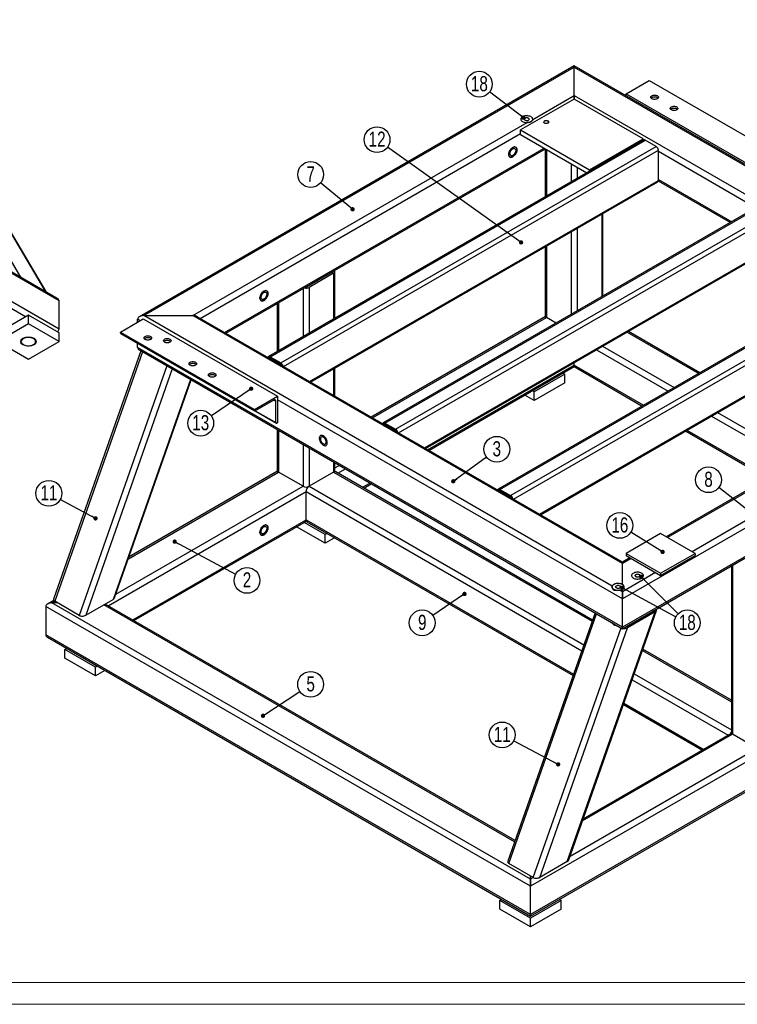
# Model space of a CAD drawing. Header units: millimetres. Extents: x 0 to 841, y 0 to 594.
# Tile 7 of 10: x 453 to 618, y 0 to 227. Entities that reach past the tile are written whole.
import ezdxf

# ---------------------------------------------------------------- set-up
doc = ezdxf.new("R2010")
doc.units = ezdxf.units.MM
doc.layers.add('NOTES', color=6, linetype='Continuous')
doc.layers.add('TRAIT-FINS', color=9, linetype='Continuous')
doc.layers.add('TRAIT-FORT', color=4, linetype='Continuous', lineweight=25)
doc.styles.add('SLDTEXTSTYLE0', font='TXT', dxfattribs={"width": 0.75})
doc.dimstyles.new('SLDDIMSTYLE7', dxfattribs={"dimtxt": 0.18, "dimasz": 1, "dimexe": 0, "dimexo": 0.0625, "dimgap": 0, "dimtad": 0, "dimtih": 1, "dimtoh": 1, "dimdec": 0, "dimrnd": 1e-09, "dimzin": 0, "dimdsep": 46, "dimtxsty": 'Standard', "dimblk1": 'DOT', "dimblk2": 'DOT', "dimsah": 1, "dimcen": 0.09, "dimadec": 0, "dimazin": 0, "dimtfac": 1, "dimtdec": 0, "dimtofl": 0, "dimtmove": 0, "dimatfit": 3, "dimldrblk": 'DOT', "dimfxl": 1, "dimfrac": 2, "dimtolj": 1, "dimtzin": 0, "dimarcsym": 0})

# ---------------------------------------------------------------- blocks, each defined once
blk = doc.blocks.new('SW_NOTE_4')
at = {"layer": 'NOTES', "color": 0}
blk.add_circle((2.63, -1.41), 2.98, dxfattribs=at)
at = {"layer": 'NOTES', "color": 0, "insert": (2.63, 0.46), "char_height": 3.5, "attachment_point": 2, "style": 'SLDTEXTSTYLE0'}
blk.add_mtext('2', dxfattribs=at)
blk = doc.blocks.new('_Dot')
at = {"color": 0, "linetype": 'ByBlock', "lineweight": -2}
blk.add_line((-0.5, 0), (-1, 0), dxfattribs=at)
at = {"color": 0, "linetype": 'ByBlock', "const_width": 0.5}
blk.add_lwpolyline([(-0.25, 0, 1), (0.25, 0, 1)], format="xyb", close=True, dxfattribs=at)
blk = doc.blocks.new('SW_NOTE_5')
at = {"layer": 'NOTES', "color": 0}
blk.add_circle((2.48, 1.64), 2.98, dxfattribs=at)
at = {"layer": 'NOTES', "color": 0, "insert": (2.49, 3.51), "char_height": 3.5, "attachment_point": 2, "style": 'SLDTEXTSTYLE0'}
blk.add_mtext('5', dxfattribs=at)
blk = doc.blocks.new('SW_NOTE_6')
at = {"layer": 'NOTES', "color": 0}
blk.add_circle((-2.46, -1.68), 2.98, dxfattribs=at)
at = {"layer": 'NOTES', "color": 0, "insert": (-2.45, 0.18), "char_height": 3.5, "attachment_point": 2, "style": 'SLDTEXTSTYLE0'}
blk.add_mtext('9', dxfattribs=at)
blk = doc.blocks.new('SW_NOTE_8')
at = {"layer": 'NOTES', "color": 0}
blk.add_circle((-2.29, 1.9), 2.98, dxfattribs=at)
at = {"layer": 'NOTES', "color": 0, "insert": (-2.29, 3.76), "char_height": 3.5, "attachment_point": 2, "style": 'SLDTEXTSTYLE0'}
blk.add_mtext('7', dxfattribs=at)
blk = doc.blocks.new('SW_NOTE_9')
at = {"layer": 'NOTES', "color": 0}
blk.add_circle((-2.36, 1.82), 2.98, dxfattribs=at)
at = {"layer": 'NOTES', "color": 0, "insert": (-2.35, 3.68), "char_height": 3.5, "attachment_point": 2, "style": 'SLDTEXTSTYLE0'}
blk.add_mtext('8', dxfattribs=at)
blk = doc.blocks.new('SW_NOTE_11')
at = {"layer": 'NOTES', "color": 0}
blk.add_circle((2.4, 1.77), 2.98, dxfattribs=at)
at = {"layer": 'NOTES', "color": 0, "insert": (2.4, 3.63), "char_height": 3.5, "attachment_point": 2, "style": 'SLDTEXTSTYLE0'}
blk.add_mtext('3', dxfattribs=at)
blk = doc.blocks.new('SW_NOTE_13')
at = {"layer": 'NOTES', "color": 0}
blk.add_circle((-2.62, 1.41), 2.98, dxfattribs=at)
at = {"layer": 'NOTES', "color": 0, "insert": (-2.61, 3.27), "char_height": 3.5, "attachment_point": 2, "style": 'SLDTEXTSTYLE0'}
blk.add_mtext('11', dxfattribs=at)
blk = doc.blocks.new('SW_NOTE_14')
at = {"layer": 'NOTES', "color": 0}
blk.add_circle((-2.64, 1.39), 2.98, dxfattribs=at)
at = {"layer": 'NOTES', "color": 0, "insert": (-2.63, 3.25), "char_height": 3.5, "attachment_point": 2, "style": 'SLDTEXTSTYLE0'}
blk.add_mtext('11', dxfattribs=at)
blk = doc.blocks.new('SW_NOTE_15')
at = {"layer": 'NOTES', "color": 0}
blk.add_circle((-2.42, 1.73), 2.98, dxfattribs=at)
at = {"layer": 'NOTES', "color": 0, "insert": (-2.41, 3.59), "char_height": 3.5, "attachment_point": 2, "style": 'SLDTEXTSTYLE0'}
blk.add_mtext('12', dxfattribs=at)
blk = doc.blocks.new('SW_NOTE_17')
at = {"layer": 'NOTES', "color": 0}
blk.add_circle((-2.46, -1.68), 2.98, dxfattribs=at)
at = {"layer": 'NOTES', "color": 0, "insert": (-2.45, 0.18), "char_height": 3.5, "attachment_point": 2, "style": 'SLDTEXTSTYLE0'}
blk.add_mtext('13', dxfattribs=at)
blk = doc.blocks.new('SW_NOTE_18')
at = {"layer": 'NOTES', "color": 0}
blk.add_circle((-2.53, 1.57), 2.98, dxfattribs=at)
at = {"layer": 'NOTES', "color": 0, "insert": (-2.52, 3.43), "char_height": 3.5, "attachment_point": 2, "style": 'SLDTEXTSTYLE0'}
blk.add_mtext('16', dxfattribs=at)
blk = doc.blocks.new('SW_NOTE_20')
at = {"layer": 'NOTES', "color": 0}
blk.add_circle((-2.37, 1.81), 2.98, dxfattribs=at)
at = {"layer": 'NOTES', "color": 0, "insert": (-2.36, 3.67), "char_height": 3.5, "attachment_point": 2, "style": 'SLDTEXTSTYLE0'}
blk.add_mtext('18', dxfattribs=at)
blk = doc.blocks.new('SW_NOTE_21')
at = {"layer": 'NOTES', "color": 0}
blk.add_circle((2.11, -2.11), 2.98, dxfattribs=at)
at = {"layer": 'NOTES', "color": 0, "insert": (2.11, -0.25), "char_height": 3.5, "attachment_point": 2, "style": 'SLDTEXTSTYLE0'}
blk.add_mtext('18', dxfattribs=at)

msp = doc.modelspace()

# ---------------------------------------------------------------- linework, layer by layer
at = {"lineweight": 18}
for p, q in [((836, 5), (5, 5)), ((841, 0), (0, 0))]:
    msp.add_line(p, q, dxfattribs=at)
at = {"layer": 'TRAIT-FINS', "lineweight": 18, "flags": 128}
for points in [[(569.352732, 204.097353), (569.217249, 204.214407), (569.169674, 204.352481), (569.217249, 204.490555), (569.352732, 204.607608), (569.555497, 204.685821), (569.794674, 204.713286), (570.033851, 204.685821), (570.236616, 204.607608), (570.372099, 204.490555), (570.419674, 204.352481), (570.372099, 204.214407), (570.236616, 204.097353), (570.033851, 204.019141), (569.794674, 203.991676), (569.555497, 204.019141), (569.352732, 204.097353)], [(573.84286, 203.449329), (573.707377, 203.566383), (573.659802, 203.704457), (573.707377, 203.842531), (573.84286, 203.959584), (574.045625, 204.037797), (574.284802, 204.065262), (574.523979, 204.037797), (574.726744, 203.959584), (574.862227, 203.842531), (574.909802, 203.704457), (574.862227, 203.566383), (574.726744, 203.449329), (574.523979, 203.371117), (574.284802, 203.343652), (574.045625, 203.371117), (573.84286, 203.449329)], [(453.455109, 152.233825), (453.04866, 152.584986), (452.905934, 152.999208), (453.04866, 153.41343), (453.455109, 153.764591), (454.063403, 153.999228), (454.780934, 154.081622), (455.498465, 153.999228), (456.106759, 153.764591), (456.513208, 153.41343), (456.655934, 152.999208), (456.513208, 152.584986), (456.106759, 152.233825), (455.498465, 151.999187), (454.780934, 151.916793), (454.063403, 151.999187), (453.455109, 152.233825)], [(594.927792, 98.712168), (594.792309, 98.829222), (594.744734, 98.967296), (594.792309, 99.10537), (594.927792, 99.222423), (595.130557, 99.300636), (595.369734, 99.3281), (595.608911, 99.300636), (595.811676, 99.222423), (595.947159, 99.10537), (595.994734, 98.967296), (595.947159, 98.829222), (595.811676, 98.712168), (595.608911, 98.633955), (595.369734, 98.606491), (595.130557, 98.633955), (594.927792, 98.712168)], [(590.437664, 96.120072), (590.302181, 96.237126), (590.254606, 96.3752), (590.302181, 96.513274), (590.437664, 96.630327), (590.640429, 96.70854), (590.879606, 96.736005), (591.118783, 96.70854), (591.321547, 96.630327), (591.45703, 96.513274), (591.504606, 96.3752), (591.45703, 96.237126), (591.321547, 96.120072), (591.118783, 96.04186), (590.879606, 96.014395), (590.640429, 96.04186), (590.437664, 96.120072)]]:
    msp.add_lwpolyline(points, dxfattribs=at)
at = {"layer": 'TRAIT-FORT', "lineweight": 25}
for p, q in [((461.437707, 162.966856), (349.952354, 227.32598)), ((461.852002, 162.389427), (349.952354, 226.987719)), ((461.852002, 155.857101), (349.952354, 220.455393)), ((580.726562, 216.690798), (480.378141, 158.760888)), ((481.37806, 159), (580.726562, 216.35267)), ((692.211916, 152.331674), (580.726562, 216.690798)), ((580.726562, 216.35267), (580.726562, 216.690798)), ((580.726562, 216.690798), (580.726562, 216.35267)), ((580.726562, 209.821405), (580.726562, 216.35267)), ((580.726562, 216.35267), (691.211997, 152.570786)), ((454.073827, 158.714396), (361.442839, 212.189128)), ((592.747378, 210.229609), (598.050679, 213.291139)), ((598.050679, 213.291139), (683.787376, 163.796398)), ((571.166975, 204.302773), (580.726562, 209.821405)), ((580.726562, 209.821405), (679.898288, 152.570786)), ((580.726562, 209.004997), (580.726562, 209.821405)), ((580.726562, 209.821405), (580.726562, 209.004997)), ((592.747378, 209.751329), (592.747378, 210.229609)), ((592.747378, 210.229609), (691.742327, 153.081041)), ((580.726562, 209.004997), (568.352194, 201.861426)), ((596.636465, 199.820406), (580.726562, 209.004997)), ((492.691768, 159), (569.88078, 203.560268)), ((453.128345, 167.763748), (433.85665, 200.322689)), ((494.398956, 158.35259), (568.352194, 201.044885)), ((568.352194, 200.84075), (568.352194, 201.861426)), ((568.352194, 201.861426), (584.262096, 192.676835)), ((568.352194, 200.84075), (583.688755, 191.987142)), ((596.791826, 199.551384), (510.171245, 149.546387)), ((510.546214, 149.509256), (597.166795, 199.514253)), ((513.021088, 148.080541), (599.641669, 198.085538)), ((584.262096, 192.676835), (596.636465, 199.820406)), ((596.636465, 199.461696), (596.636465, 199.820406)), ((599.641669, 198.085538), (597.166795, 199.514253)), ((458.785199, 164.498116), (439.513504, 197.057057)), ((458.933014, 164.412784), (439.730304, 196.855177)), ((500.05673, 155.086426), (573.833162, 197.676654)), ((500.349704, 154.917296), (574.126137, 197.507524)), ((513.667587, 147.229046), (600.171999, 197.16698)), ((574.069708, 197.474948), (574.069708, 186.434184)), ((574.362601, 197.371015), (574.362601, 186.603268)), ((600.171999, 190.226383), (600.171999, 197.16698)), ((600.171999, 196.962844), (622.756433, 183.925128)), ((580.019456, 194.105383), (580.019456, 189.8689)), ((581.433669, 193.288975), (581.433669, 190.685309)), ((584.262096, 192.318125), (584.262096, 192.676835)), ((519.678972, 143.758747), (600.171999, 190.226383)), ((519.898703, 143.631899), (600.016638, 189.882999)), ((600.159123, 190.09969), (616.805685, 180.489834)), ((600.171999, 190.430518), (617.098659, 180.658965)), ((623.30833, 184.243731), (536.687749, 134.238735)), ((537.062719, 134.201604), (623.683299, 184.2066)), ((539.537592, 132.772889), (626.158173, 182.777886)), ((587.090523, 182.420912), (587.090523, 163.335637)), ((587.383417, 163.504721), (587.383417, 182.589996)), ((540.184092, 131.921394), (626.688503, 181.859328)), ((580.019456, 178.338871), (580.019456, 159.253596)), ((581.433669, 179.155279), (581.433669, 160.070004)), ((574.362601, 175.073239), (574.362601, 158.583005)), ((546.195476, 128.451095), (626.688503, 174.918731)), ((546.415207, 128.324247), (626.533143, 174.575347)), ((574.069708, 174.904155), (574.069708, 158.991209)), ((524.865127, 168.999672), (519.208272, 165.73404)), ((525.21868, 168.79557), (519.561826, 165.529938)), ((524.865127, 169.069748), (524.865127, 168.999672)), ((525.21868, 168.79557), (525.21868, 158.233086)), ((525.511573, 158.40217), (525.511573, 169.203774)), ((649.824834, 168.936079), (563.204253, 118.931083)), ((563.579223, 118.893951), (650.199804, 168.898948)), ((566.054097, 117.465237), (652.674677, 167.470234)), ((566.700596, 116.613742), (653.205008, 166.551675)), ((518.147612, 165.191809), (518.147612, 154.151046)), ((519.208272, 165.804115), (519.208272, 165.73404)), ((519.561826, 165.529938), (519.561826, 154.967454)), ((461.852002, 155.857101), (461.852002, 162.389427)), ((512.197865, 161.757093), (512.197865, 150.71633)), ((512.490758, 161.926177), (512.490758, 150.885413)), ((572.71198, 113.143443), (653.205008, 159.611079)), ((572.931711, 113.016595), (653.049647, 159.267695)), ((454.780934, 159.122601), (447.709866, 155.04056)), ((454.780934, 157.081248), (447.709866, 152.999208)), ((454.780934, 157.081248), (454.780934, 159.122601)), ((461.852002, 155.04056), (454.780934, 159.122601)), ((461.852002, 152.999208), (454.780934, 157.081248)), ((475.98637, 155.173087), (481.289671, 158.234617)), ((479.963846, 157.469235), (479.963846, 158.183459)), ((480.58245, 157.826347), (479.963846, 158.183459)), ((481.289671, 158.234617), (512.225593, 140.37569)), ((589.541743, 96.558435), (481.37806, 159)), ((481.37806, 159), (492.691768, 159)), ((591.863494, 101.749381), (492.691768, 159)), ((591.863494, 102.08751), (493.691687, 158.760888)), ((574.133239, 158.788725), (533.888353, 135.555846)), ((534.181212, 135.386782), (574.362601, 158.583005)), ((576.610216, 157.285484), (574.362601, 158.583005)), ((461.852002, 152.999208), (461.852002, 155.04056)), ((475.98637, 155.019986), (475.98637, 155.173087)), ((475.98637, 155.173087), (506.922292, 137.314159)), ((475.98637, 155.019986), (506.922292, 137.161058)), ((476.051104, 154.876909), (506.987026, 137.017982)), ((592.960557, 155.194306), (609.490681, 145.651669)), ((609.783541, 145.820733), (593.253417, 155.36337)), ((447.709866, 152.999208), (454.780934, 148.917167)), ((454.780934, 148.917167), (461.852002, 152.999208)), ((479.963846, 151.651133), (479.963846, 152.618131)), ((678.89837, 152.331674), (602.000532, 107.939497)), ((679.898288, 152.570786), (602.293391, 107.770432)), ((691.211997, 152.570786), (607.950245, 104.5048)), ((480.732427, 150.869179), (460.579154, 93.552366)), ((481.087811, 150.664021), (460.826529, 93.040025)), ((591.863494, 87.052841), (479.963846, 151.651133)), ((480.378141, 151.073704), (591.863494, 86.71458)), ((481.000852, 152.018552), (511.936773, 134.159624)), ((585.889375, 151.112199), (602.419499, 141.569562)), ((587.303703, 151.928674), (603.833827, 142.386036)), ((692.626211, 151.754245), (591.863494, 93.585167)), ((510.397218, 149.11699), (510.546258, 149.203028)), ((510.546214, 149.509256), (513.021088, 148.080541)), ((510.546214, 149.203053), (513.021088, 147.774339)), ((580.726562, 147.560301), (580.726562, 148.131771)), ((486.744665, 147.398388), (466.483383, 89.774392)), ((487.977544, 146.686662), (467.984065, 89.82431)), ((525.21868, 146.703057), (525.21868, 140.560742)), ((525.511573, 140.391658), (525.511573, 146.872141)), ((546.910169, 128.038512), (580.726562, 147.560301)), ((547.203143, 127.869382), (580.726562, 147.22204)), ((578.605242, 145.519148), (571.534174, 141.437107)), ((578.190995, 145.758288), (578.605242, 145.519148)), ((578.605242, 143.477796), (578.605242, 145.519148)), ((580.726562, 147.22204), (580.726562, 147.560301)), ((580.726562, 147.560301), (580.726562, 147.22204)), ((580.726562, 147.560301), (596.761725, 138.303398)), ((580.726562, 147.22204), (596.46875, 138.134268)), ((492.183723, 144.258487), (474.332666, 93.489279)), ((474.666509, 93.843263), (492.357773, 144.15801)), ((578.605242, 143.477796), (571.534174, 139.395755)), ((692.626211, 145.221919), (591.863494, 87.052841)), ((591.863494, 86.71458), (692.211916, 144.64449)), ((571.534174, 141.437107), (571.119927, 141.676247)), ((571.534174, 139.395755), (571.534174, 141.437107)), ((506.922292, 137.314159), (512.225593, 140.37569)), ((511.430098, 139.50819), (507.143263, 137.033453)), ((511.430026, 139.508148), (511.87204, 139.252979)), ((511.87204, 134.302701), (511.87204, 139.252979)), ((512.225593, 140.37569), (512.225593, 134.251634)), ((591.863494, 93.585167), (512.225593, 139.559149)), ((571.534174, 139.395755), (569.351873, 140.655571)), ((506.922292, 137.161058), (506.922292, 137.314159)), ((507.142493, 137.03301), (511.87204, 134.302701)), ((613.820207, 136.621022), (632.75199, 125.691936)), ((512.225593, 134.251634), (512.09301, 134.175096)), ((537.062719, 134.201604), (539.537592, 132.772889)), ((612.405879, 135.804547), (631.337662, 124.875461)), ((512.197865, 132.704569), (512.197865, 123.273354)), ((512.490758, 132.535485), (512.490758, 122.86515)), ((536.913723, 133.809337), (537.062762, 133.895376)), ((537.062719, 133.895401), (539.537592, 132.466687)), ((606.455131, 132.369253), (625.386914, 121.440168)), ((606.748105, 132.538384), (625.679888, 121.609298)), ((518.147612, 129.269852), (518.147612, 119.599517)), ((519.561826, 128.453444), (519.561826, 119.599517)), ((525.21868, 125.187812), (525.21868, 122.86515)), ((477.836859, 102.85988), (512.490758, 122.86515)), ((512.261396, 123.07087), (477.986027, 103.284121)), ((518.147612, 119.599517), (512.490758, 122.86515)), ((525.21868, 122.86515), (519.561826, 119.599517)), ((525.21868, 122.86515), (584.882131, 88.422173)), ((525.511573, 123.273354), (525.511573, 125.018728)), ((525.511573, 123.850641), (526.523276, 124.434685)), ((584.98096, 88.703248), (525.718639, 122.914658)), ((526.218761, 122.625943), (527.937604, 123.61821)), ((473.185753, 92.010639), (518.854719, 118.374772)), ((474.955534, 94.665261), (518.147612, 119.599517)), ((518.854719, 111.842446), (518.854719, 118.374772)), ((518.854719, 118.374772), (582.495863, 81.635522)), ((519.561826, 119.599517), (582.973148, 82.99294)), ((531.876535, 119.35978), (533.595378, 120.352047)), ((532.16951, 119.19065), (533.888353, 120.182917)), ((563.430227, 118.501685), (563.579266, 118.587724)), ((563.579223, 118.893951), (566.054097, 117.465237)), ((563.579223, 118.587749), (566.054097, 117.159034)), ((478.843527, 88.744476), (518.854719, 111.842446)), ((479.136501, 88.575345), (518.918247, 111.540859)), ((518.854719, 111.842446), (580.58657, 76.205407)), ((523.274136, 106.433278), (516.672418, 110.244369)), ((523.274136, 108.47463), (518.440472, 111.265045)), ((519.061866, 111.384601), (580.487702, 75.924221)), ((523.688384, 108.713769), (523.274136, 108.47463)), ((523.274136, 106.433278), (523.274136, 108.47463)), ((525.456438, 107.693093), (523.274136, 106.433278)), ((600.702329, 108.688933), (592.747378, 104.096637)), ((608.65728, 104.096637), (600.702329, 108.688933)), ((593.603567, 103.092032), (591.863494, 102.08751)), ((593.896426, 102.922968), (591.863494, 101.749381)), ((592.747378, 104.096637), (600.702329, 99.504342)), ((592.747378, 104.096637), (592.747378, 103.586299)), ((592.747378, 103.586299), (600.702329, 98.994004)), ((600.702329, 99.504342), (608.65728, 104.096637)), ((600.702329, 98.994004), (608.65728, 103.586299)), ((608.65728, 104.096637), (608.65728, 103.586299)), ((591.863494, 101.749381), (591.863494, 102.08751)), ((591.863494, 102.08751), (591.863494, 101.749381)), ((591.863494, 96.929693), (591.863494, 101.749381)), ((617.026445, 101.240842), (617.026445, 62.757102)), ((617.319338, 101.409926), (617.319338, 62.348898)), ((599.553281, 99.657335), (591.863494, 95.218116)), ((600.702329, 99.504342), (600.702329, 98.994004)), ((692.626211, 97.658416), (570.650291, 27.243217)), ((589.504606, 96.3752), (589.504606, 96.290014)), ((591.863494, 95.218116), (591.197013, 95.602868)), ((591.863494, 95.218116), (591.863494, 95.820707)), ((460.604931, 93.250228), (459.164938, 92.418937)), ((467.984065, 89.82431), (474.332666, 93.489279)), ((591.863494, 93.585167), (591.863494, 95.218116)), ((591.863494, 95.218116), (591.863494, 93.585167)), ((591.863494, 87.052841), (591.863494, 93.585167)), ((458.750643, 91.841509), (458.750643, 85.309182)), ((570.650291, 27.243217), (458.750643, 91.841509)), ((460.164856, 92.65805), (460.826529, 93.040025)), ((461.488201, 92.65805), (460.164856, 92.65805)), ((570.650291, 28.876166), (460.164856, 92.65805)), ((466.483383, 89.774392), (460.826529, 93.040025)), ((566.985417, 37.523117), (472.185672, 92.249845)), ((567.084247, 37.804192), (472.478531, 92.41891)), ((692.626211, 91.12609), (570.650291, 20.71089)), ((579.49509, 33.327012), (599.757701, 90.954789)), ((585.561007, 90.352928), (565.407734, 33.036115)), ((565.655109, 32.523774), (585.916391, 90.147769)), ((570.650291, 20.372629), (692.211916, 90.548662)), ((579.161246, 32.973028), (599.423858, 90.600805)), ((599.070305, 90.804907), (592.721704, 87.139938)), ((599.423858, 90.600805), (593.075257, 86.935836)), ((598.933456, 90.725906), (598.96437, 90.813828)), ((571.311963, 29.258141), (591.573245, 86.882137)), ((572.812645, 29.308058), (593.075257, 86.935836)), ((591.863494, 86.71458), (591.863494, 87.052841)), ((591.863494, 87.052841), (591.863494, 86.71458)), ((570.650291, 20.71089), (458.750643, 85.309182)), ((459.164938, 84.731754), (570.650291, 20.372629)), ((463.17006, 81.941366), (463.584307, 82.180506)), ((463.17006, 79.900014), (463.17006, 81.941366)), ((470.241128, 77.859325), (463.17006, 81.941366)), ((617.026445, 70.203783), (596.606306, 81.992079)), ((470.241128, 75.817973), (463.17006, 79.900014)), ((596.507476, 81.711003), (617.026445, 69.865655)), ((470.655375, 78.098465), (470.241128, 77.859325)), ((470.241128, 75.817973), (470.241128, 77.859325)), ((472.423429, 77.077789), (470.241128, 75.817973)), ((594.598494, 76.281771), (617.026445, 63.33439)), ((594.121209, 74.924352), (616.319257, 62.109692)), ((592.113048, 69.213052), (610.368509, 58.674398)), ((592.211916, 69.494237), (610.661483, 58.843529)), ((617.319338, 62.348898), (582.665439, 42.343628)), ((617.089976, 62.554619), (582.814608, 42.76787)), ((622.976193, 59.083266), (617.319338, 62.348898)), ((622.976193, 59.083266), (579.784114, 34.14901)), ((571.311963, 29.258141), (565.655109, 32.523774)), ((579.161246, 32.973028), (572.812645, 29.308058)), ((570.650291, 28.876166), (570.650291, 29.640117)), ((571.311963, 29.258141), (570.650291, 28.876166)), ((570.650291, 27.243217), (570.650291, 28.876166)), ((570.650291, 28.876166), (570.650291, 27.243217)), ((570.650291, 20.71089), (570.650291, 27.243217)), ((563.579223, 23.97639), (563.99347, 24.21553)), ((563.579223, 21.935038), (563.579223, 23.97639)), ((570.650291, 19.89435), (563.579223, 23.97639)), ((577.721359, 23.97639), (570.650291, 19.89435)), ((577.307111, 24.21553), (577.721359, 23.97639)), ((577.721359, 21.935038), (577.721359, 23.97639)), ((570.650291, 17.852998), (563.579223, 21.935038)), ((577.721359, 21.935038), (570.650291, 17.852998)), ((570.650291, 20.372629), (570.650291, 20.71089)), ((570.650291, 20.71089), (570.650291, 20.372629)), ((570.650291, 17.852998), (570.650291, 19.89435))]:
    msp.add_line(p, q, dxfattribs=at)
at = {"layer": 'TRAIT-FORT', "lineweight": 25, "flags": 128}
for points in [[(599.919653, 209.786635), (600.041818, 209.6982), (600.126832, 209.596289), (600.170432, 209.486012), (600.170432, 209.3729), (600.126832, 209.262623), (600.041818, 209.160713), (599.919653, 209.072278), (599.766462, 209.001753), (599.589928, 208.952675), (599.398903, 208.927506), (599.202965, 208.927506), (599.01194, 208.952675), (598.835406, 209.001753), (598.682216, 209.072278), (598.560051, 209.160713), (598.475036, 209.262623), (598.431436, 209.3729), (598.431436, 209.486012), (598.475036, 209.596289), (598.560051, 209.6982), (598.682216, 209.786635), (598.835406, 209.857159), (599.01194, 209.906237), (599.202965, 209.931407), (599.398903, 209.931407), (599.589928, 209.906237), (599.766462, 209.857159), (599.919653, 209.786635)], [(598.500569, 209.225321), (598.560051, 209.289929), (598.682216, 209.378364), (598.835406, 209.448889), (599.01194, 209.497967), (599.202965, 209.523136), (599.398903, 209.523136), (599.589928, 209.497967), (599.766462, 209.448889), (599.919653, 209.378364)], [(599.919653, 209.378364), (600.041818, 209.289929), (600.101299, 209.225321)], [(604.409781, 207.194539), (604.531946, 207.106104), (604.61696, 207.004193), (604.66056, 206.893917), (604.66056, 206.780804), (604.61696, 206.670528), (604.531946, 206.568617), (604.409781, 206.480182), (604.25659, 206.409657), (604.080056, 206.36058), (603.889031, 206.33541), (603.693093, 206.33541), (603.502068, 206.36058), (603.325534, 206.409657), (603.172344, 206.480182), (603.050179, 206.568617), (602.965164, 206.670528), (602.921564, 206.780804), (602.921564, 206.893917), (602.965164, 207.004193), (603.050179, 207.106104), (603.172344, 207.194539), (603.325534, 207.265063), (603.502068, 207.314141), (603.693093, 207.339311), (603.889031, 207.339311), (604.080056, 207.314141), (604.25659, 207.265063), (604.409781, 207.194539)], [(602.990697, 206.633225), (603.050179, 206.697834), (603.172344, 206.786269), (603.325534, 206.856793), (603.502068, 206.905871), (603.693093, 206.931041), (603.889031, 206.931041), (604.080056, 206.905871), (604.25659, 206.856793), (604.409781, 206.786269)], [(571.166975, 204.302773), (571.160352, 204.444755), (571.110003, 204.583782), (571.017539, 204.715404), (570.885923, 204.835406), (570.719367, 204.939945), (570.523204, 205.025676), (570.303716, 205.089852), (570.067929, 205.130419), (569.823393, 205.146078), (569.577937, 205.136328), (569.339421, 205.101481), (569.115482, 205.042653), (568.913288, 204.961727), (568.739314, 204.861294), (568.599131, 204.74457), (568.497226, 204.615293), (568.436863, 204.4776), (568.419974, 204.335902), (568.447099, 204.194734), (568.517371, 204.058617), (568.62854, 203.931909), (568.777045, 203.818667), (568.958133, 203.722516), (569.166005, 203.646536), (569.394005, 203.593158), (569.634834, 203.564092), (569.88078, 203.560268)], [(570.766946, 203.7912), (570.924927, 203.900441), (571.046581, 204.02421), (571.127997, 204.158531), (571.166559, 204.299085), (571.161028, 204.441355), (571.111581, 204.580769), (571.019808, 204.712845), (570.888658, 204.833339), (570.722346, 204.938378), (570.526218, 205.024586), (570.306578, 205.089191), (570.070484, 205.130118), (569.825526, 205.146052), (569.579577, 205.136479), (569.34054, 205.101708), (569.1161, 205.042856), (568.91347, 204.961815), (568.739162, 204.861189), (568.59878, 204.744213), (568.496834, 204.614647), (568.436602, 204.476654), (568.42002, 204.33467), (568.44762, 204.193259), (568.518516, 204.056965), (568.630428, 203.930169), (568.77976, 203.816947), (568.961713, 203.720938), (569.170437, 203.645226), (569.399225, 203.592246), (569.640723, 203.563701), (569.887169, 203.560508), (570.130642, 203.58277), (570.363317, 203.629771), (570.577715, 203.7), (570.766946, 203.7912)], [(570.170324, 204.135622), (570.26436, 204.209177), (570.316662, 204.295465), (570.322584, 204.386819), (570.281598, 204.475121), (570.197346, 204.552527), (570.077316, 204.612158), (569.932172, 204.648715), (569.77481, 204.658951), (569.619213, 204.641955), (569.479207, 204.599238), (569.367231, 204.534596), (569.293236, 204.453772), (569.263795, 204.363948), (569.281526, 204.273105), (569.344852, 204.189315), (569.448146, 204.120023), (569.582231, 204.071386), (569.735193, 204.047725), (569.893439, 204.051143), (570.04291, 204.081337), (570.170324, 204.135622)], [(604.409781, 206.786269), (604.531946, 206.697834), (604.591427, 206.633225)], [(574.660452, 203.487599), (574.754488, 203.561153), (574.80679, 203.647441), (574.812712, 203.738795), (574.771726, 203.827097), (574.687474, 203.904503), (574.567444, 203.964134), (574.4223, 204.000691), (574.264938, 204.010927), (574.109341, 203.993931), (573.969335, 203.951214), (573.857359, 203.886572), (573.783364, 203.805748), (573.753923, 203.715924), (573.771654, 203.625081), (573.83498, 203.541291), (573.938274, 203.471999), (574.072359, 203.423362), (574.225321, 203.399701), (574.383568, 203.403119), (574.533038, 203.433313), (574.660452, 203.487599)], [(566.584427, 197.829921), (566.754961, 197.910121), (566.919687, 197.951093), (567.072997, 197.951443), (567.209669, 197.911159), (567.325049, 197.831613), (567.415208, 197.715513), (567.477076, 197.566814), (567.508545, 197.390579), (567.508545, 197.192809), (567.477076, 196.98024), (567.415208, 196.760109), (567.325049, 196.539914), (567.209669, 196.327153), (567.072997, 196.129071), (566.919687, 195.952414), (566.754961, 195.803197), (566.584427, 195.686502), (566.413893, 195.606303), (566.249166, 195.56533), (566.095857, 195.56498), (565.959185, 195.605264), (565.843805, 195.68481), (565.753646, 195.80091), (565.691778, 195.949609), (565.660308, 196.125844), (565.660308, 196.323614), (565.691778, 196.536184), (565.753646, 196.756314), (565.843805, 196.976509), (565.959185, 197.18927), (566.095857, 197.387352), (566.249166, 197.56401), (566.413893, 197.713226), (566.584427, 197.829921)], [(566.584427, 197.829921), (566.413893, 197.713226), (566.249166, 197.56401), (566.095857, 197.387352), (565.959185, 197.18927), (565.843805, 196.976509), (565.753646, 196.756314), (565.691778, 196.536184), (565.660308, 196.323614), (565.660308, 196.125844), (565.691778, 195.949609), (565.753646, 195.80091), (565.843805, 195.68481), (565.959185, 195.605264), (566.095857, 195.56498), (566.249166, 195.56533), (566.413893, 195.606303), (566.584427, 195.686502), (566.754961, 195.803197), (566.919687, 195.952414), (567.072997, 196.129071), (567.209669, 196.327153), (567.325049, 196.539914), (567.415208, 196.760109), (567.477076, 196.98024), (567.508545, 197.192809), (567.508545, 197.390579), (567.477076, 197.566814), (567.415208, 197.715513), (567.325049, 197.831613), (567.209669, 197.911159), (567.072997, 197.951443), (566.919687, 197.951093), (566.754961, 197.910121), (566.584427, 197.829921)], [(566.584427, 197.523719), (566.726933, 197.588089), (566.862777, 197.613655), (566.985604, 197.599221), (567.089674, 197.545463), (567.170118, 197.454894), (567.223176, 197.331749), (567.246367, 197.181785), (567.238607, 197.012016), (567.200257, 196.83038), (567.133112, 196.645368), (567.040311, 196.465634), (566.926194, 196.299579), (566.796096, 196.15497), (566.6561, 196.038568), (566.512753, 195.955816), (566.372758, 195.910583), (566.24266, 195.904983), (566.128542, 195.93928), (566.035741, 196.01187), (565.968596, 196.119357), (565.930247, 196.256716), (565.922486, 196.417525), (565.945677, 196.594264), (565.998736, 196.778669), (566.07918, 196.962118), (566.183249, 197.136032), (566.306077, 197.292279), (566.44192, 197.423554), (566.584427, 197.523719)], [(509.132001, 164.663342), (509.302535, 164.743541), (509.467261, 164.784513), (509.620571, 164.784864), (509.757243, 164.74458), (509.872623, 164.665034), (509.962782, 164.548934), (510.02465, 164.400235), (510.056119, 164.223999), (510.056119, 164.02623), (510.02465, 163.81366), (509.962782, 163.59353), (509.872623, 163.373335), (509.757243, 163.160573), (509.620571, 162.962491), (509.467261, 162.785834), (509.302535, 162.636617), (509.132001, 162.519922), (508.961467, 162.439723), (508.796741, 162.398751), (508.643431, 162.398401), (508.506759, 162.438685), (508.391379, 162.518231), (508.30122, 162.63433), (508.239352, 162.78303), (508.207882, 162.959265), (508.207882, 163.157035), (508.239352, 163.369604), (508.30122, 163.589735), (508.391379, 163.80993), (508.506759, 164.022691), (508.643431, 164.220773), (508.796741, 164.39743), (508.961467, 164.546647), (509.132001, 164.663342)], [(509.132001, 164.663342), (508.961467, 164.546647), (508.796741, 164.39743), (508.643431, 164.220773), (508.506759, 164.022691), (508.391379, 163.80993), (508.30122, 163.589735), (508.239352, 163.369604), (508.207882, 163.157035), (508.207882, 162.959265), (508.239352, 162.78303), (508.30122, 162.63433), (508.391379, 162.518231), (508.506759, 162.438685), (508.643431, 162.398401), (508.796741, 162.398751), (508.961467, 162.439723), (509.132001, 162.519922), (509.302535, 162.636617), (509.467261, 162.785834), (509.620571, 162.962491), (509.757243, 163.160573), (509.872623, 163.373335), (509.962782, 163.59353), (510.02465, 163.81366), (510.056119, 164.02623), (510.056119, 164.223999), (510.02465, 164.400235), (509.962782, 164.548934), (509.872623, 164.665034), (509.757243, 164.74458), (509.620571, 164.784864), (509.467261, 164.784513), (509.302535, 164.743541), (509.132001, 164.663342)], [(509.132001, 164.357139), (509.274507, 164.421509), (509.410351, 164.447075), (509.533178, 164.432642), (509.637248, 164.378884), (509.717692, 164.288314), (509.77075, 164.165169), (509.793941, 164.015206), (509.786181, 163.845437), (509.747831, 163.6638), (509.680686, 163.478789), (509.587885, 163.299054), (509.473768, 163.133), (509.34367, 162.988391), (509.203674, 162.871989), (509.060327, 162.789236), (508.920332, 162.744003), (508.790234, 162.738404), (508.676116, 162.772701), (508.583315, 162.84529), (508.51617, 162.952777), (508.477821, 163.090137), (508.47006, 163.250946), (508.493251, 163.427685), (508.54631, 163.61209), (508.626754, 163.795538), (508.730823, 163.969452), (508.853651, 164.1257), (508.989494, 164.256975), (509.132001, 164.357139)], [(453.609788, 153.675296), (453.432997, 153.554795), (453.292974, 153.419138), (453.193538, 153.272027), (453.137403, 153.117475), (453.126099, 152.959696), (453.159934, 152.802995), (453.237986, 152.651646), (453.358126, 152.509778), (453.517076, 152.38126), (453.710501, 152.269598), (453.933124, 152.177838), (454.178874, 152.108483), (454.441046, 152.063425), (454.712489, 152.043892), (454.9858, 152.050418), (455.253522, 152.082824), (455.508353, 152.140227), (455.743342, 152.22106), (455.95208, 152.32312), (456.128871, 152.443621), (456.268894, 152.579278), (456.368329, 152.726389), (456.424465, 152.880941), (456.435769, 153.03872), (456.401934, 153.195421), (456.323882, 153.34677), (456.203742, 153.488638), (456.044792, 153.617156), (455.851367, 153.728818), (455.628744, 153.820578), (455.382994, 153.889933), (455.120822, 153.934991), (454.849378, 153.954524), (454.576068, 153.947998), (454.308346, 153.915592), (454.053515, 153.858189), (453.818525, 153.777355), (453.609788, 153.675296)], [(482.941208, 154.213042), (483.063373, 154.124607), (483.148387, 154.022696), (483.191987, 153.91242), (483.191987, 153.799307), (483.148387, 153.689031), (483.063373, 153.58712), (482.941208, 153.498685), (482.788017, 153.42816), (482.611483, 153.379083), (482.420458, 153.353913), (482.22452, 153.353913), (482.033495, 153.379083), (481.856961, 153.42816), (481.703771, 153.498685), (481.581605, 153.58712), (481.496591, 153.689031), (481.452991, 153.799307), (481.452991, 153.91242), (481.496591, 154.022696), (481.581605, 154.124607), (481.703771, 154.213042), (481.856961, 154.283567), (482.033495, 154.332644), (482.22452, 154.357814), (482.420458, 154.357814), (482.611483, 154.332644), (482.788017, 154.283567), (482.941208, 154.213042)], [(481.522111, 153.651711), (481.581605, 153.716337), (481.703771, 153.804772), (481.856961, 153.875296), (482.033495, 153.924374), (482.22452, 153.949544), (482.420458, 153.949544), (482.611483, 153.924374), (482.788017, 153.875296), (482.941208, 153.804772)], [(482.941208, 153.804772), (483.063373, 153.716337), (483.122868, 153.651711)], [(487.431336, 153.565018), (487.553501, 153.476583), (487.638515, 153.374672), (487.682115, 153.264396), (487.682115, 153.151283), (487.638515, 153.041007), (487.553501, 152.939096), (487.431336, 152.850661), (487.278145, 152.780137), (487.101611, 152.731059), (486.910586, 152.705889), (486.714648, 152.705889), (486.523623, 152.731059), (486.347089, 152.780137), (486.193899, 152.850661), (486.071734, 152.939096), (485.986719, 153.041007), (485.943119, 153.151283), (485.943119, 153.264396), (485.986719, 153.374672), (486.071734, 153.476583), (486.193899, 153.565018), (486.347089, 153.635543), (486.523623, 153.68462), (486.714648, 153.70979), (486.910586, 153.70979), (487.101611, 153.68462), (487.278145, 153.635543), (487.431336, 153.565018)], [(486.012238, 153.003686), (486.071734, 153.068313), (486.193899, 153.156748), (486.347089, 153.227272), (486.523623, 153.27635), (486.714648, 153.30152), (486.910586, 153.30152), (487.101611, 153.27635), (487.278145, 153.227272), (487.431336, 153.156748)], [(487.431336, 153.156748), (487.553501, 153.068313), (487.612996, 153.003686)], [(481.000852, 152.018552), (481.000839, 152.018559), (480.990048, 152.025717)], [(493.321674, 148.251631), (493.443839, 148.163196), (493.528854, 148.061286), (493.572454, 147.951009), (493.572454, 147.837897), (493.528854, 147.72762), (493.443839, 147.625709), (493.321674, 147.537274), (493.168484, 147.46675), (492.99195, 147.417672), (492.800925, 147.392502), (492.604987, 147.392502), (492.413962, 147.417672), (492.237428, 147.46675), (492.084237, 147.537274), (491.962072, 147.625709), (491.877058, 147.72762), (491.833458, 147.837897), (491.833458, 147.951009), (491.877058, 148.061286), (491.962072, 148.163196), (492.084237, 148.251631), (492.237428, 148.322156), (492.413962, 148.371234), (492.604987, 148.396403), (492.800925, 148.396403), (492.99195, 148.371234), (493.168484, 148.322156), (493.321674, 148.251631)], [(491.902563, 147.690281), (491.962072, 147.754926), (492.084237, 147.843361), (492.237428, 147.913885), (492.413962, 147.962963), (492.604987, 147.988133), (492.800925, 147.988133), (492.99195, 147.962963), (493.168484, 147.913885), (493.321674, 147.843361)], [(493.321674, 147.843361), (493.443839, 147.754926), (493.503349, 147.690281)], [(510.02876, 149.329696), (510.056253, 149.414056), (510.105261, 149.491641), (510.171214, 149.546369), (510.251579, 149.576136), (510.343266, 149.579799), (510.442752, 149.557216), (510.546214, 149.509256)], [(497.811802, 145.659536), (497.933967, 145.571101), (498.018982, 145.46919), (498.062582, 145.358913), (498.062582, 145.245801), (498.018982, 145.135524), (497.933967, 145.033613), (497.811802, 144.945179), (497.658612, 144.874654), (497.482078, 144.825576), (497.291053, 144.800406), (497.095115, 144.800406), (496.90409, 144.825576), (496.727556, 144.874654), (496.574365, 144.945179), (496.4522, 145.033613), (496.367186, 145.135524), (496.323586, 145.245801), (496.323586, 145.358913), (496.367186, 145.46919), (496.4522, 145.571101), (496.574365, 145.659536), (496.727556, 145.73006), (496.90409, 145.779138), (497.095115, 145.804308), (497.291053, 145.804308), (497.482078, 145.779138), (497.658612, 145.73006), (497.811802, 145.659536)], [(496.392719, 145.098222), (496.4522, 145.16283), (496.574365, 145.251265), (496.727556, 145.32179), (496.90409, 145.370867), (497.095115, 145.396037), (497.291053, 145.396037), (497.482078, 145.370867), (497.658612, 145.32179), (497.811802, 145.251265)], [(497.811802, 145.251265), (497.933967, 145.16283), (497.993449, 145.098222)], [(536.545264, 134.022044), (536.572758, 134.106404), (536.621765, 134.183989), (536.687719, 134.238717), (536.768083, 134.268484), (536.85977, 134.272147), (536.959256, 134.249564), (537.062719, 134.201604)], [(522.832195, 131.241635), (522.661661, 131.321834), (522.496934, 131.362806), (522.343625, 131.363156), (522.206953, 131.322873), (522.091573, 131.243326), (522.001414, 131.127227), (521.939546, 130.978528), (521.908076, 130.802292), (521.908076, 130.604522), (521.939546, 130.391953), (522.001414, 130.171823), (522.091573, 129.951628), (522.206953, 129.738866), (522.343625, 129.540784), (522.496934, 129.364127), (522.661661, 129.21491), (522.832195, 129.098215), (523.002729, 129.018016), (523.167455, 128.977044), (523.320765, 128.976694), (523.457437, 129.016977), (523.572817, 129.096524), (523.662976, 129.212623), (523.724844, 129.361322), (523.756313, 129.537558), (523.756313, 129.735328), (523.724844, 129.947897), (523.662976, 130.168028), (523.572817, 130.388223), (523.457437, 130.600984), (523.320765, 130.799066), (523.167455, 130.975723), (523.002729, 131.12494), (522.832195, 131.241635)], [(522.832195, 129.098215), (523.002729, 129.018016), (523.167455, 128.977044), (523.320765, 128.976694), (523.457437, 129.016977), (523.572817, 129.096524), (523.662976, 129.212623), (523.724844, 129.361322), (523.756313, 129.537558), (523.756313, 129.735328), (523.724844, 129.947897), (523.662976, 130.168028), (523.572817, 130.388223), (523.457437, 130.600984), (523.320765, 130.799066), (523.167455, 130.975723), (523.002729, 131.12494), (522.832195, 131.241635), (522.661661, 131.321834), (522.496934, 131.362806), (522.343625, 131.363156), (522.206953, 131.322873), (522.091573, 131.243326), (522.001414, 131.127227), (521.939546, 130.978528), (521.908076, 130.802292), (521.908076, 130.604522), (521.939546, 130.391953), (522.001414, 130.171823), (522.091573, 129.951628), (522.206953, 129.738866), (522.343625, 129.540784), (522.496934, 129.364127), (522.661661, 129.21491), (522.832195, 129.098215)], [(522.832195, 130.935432), (522.689688, 130.999802), (522.553845, 131.025368), (522.431017, 131.010935), (522.326948, 130.957177), (522.246503, 130.866607), (522.193445, 130.743462), (522.170254, 130.593499), (522.178015, 130.42373), (522.216364, 130.242093), (522.283509, 130.057082), (522.37631, 129.877347), (522.490428, 129.711293), (522.620526, 129.566684), (522.760521, 129.450282), (522.903868, 129.367529), (523.043864, 129.322296), (523.173962, 129.316697), (523.288079, 129.350994), (523.38088, 129.423583), (523.448025, 129.53107), (523.486374, 129.66843), (523.494135, 129.829239), (523.470944, 130.005978), (523.417886, 130.190383), (523.337442, 130.373831), (523.233372, 130.547745), (523.110545, 130.703992), (522.974701, 130.835268), (522.832195, 130.935432)], [(563.061769, 118.714392), (563.089262, 118.798752), (563.13827, 118.876337), (563.204223, 118.931065), (563.284587, 118.960832), (563.376274, 118.964495), (563.475761, 118.941912), (563.579223, 118.893951)], [(509.132001, 110.567513), (509.302535, 110.647712), (509.467261, 110.688685), (509.620571, 110.689035), (509.757243, 110.648751), (509.872623, 110.569205), (509.962782, 110.453105), (510.02465, 110.304406), (510.056119, 110.128171), (510.056119, 109.930401), (510.02465, 109.717831), (509.962782, 109.497701), (509.872623, 109.277506), (509.757243, 109.064745), (509.620571, 108.866663), (509.467261, 108.690005), (509.302535, 108.540788), (509.132001, 108.424093), (508.961467, 108.343894), (508.796741, 108.302922), (508.643431, 108.302572), (508.506759, 108.342856), (508.391379, 108.422402), (508.30122, 108.538501), (508.239352, 108.687201), (508.207882, 108.863436), (508.207882, 109.061206), (508.239352, 109.273775), (508.30122, 109.493906), (508.391379, 109.714101), (508.506759, 109.926862), (508.643431, 110.124944), (508.796741, 110.301601), (508.961467, 110.450818), (509.132001, 110.567513)], [(509.132001, 110.567513), (508.961467, 110.450818), (508.796741, 110.301601), (508.643431, 110.124944), (508.506759, 109.926862), (508.391379, 109.714101), (508.30122, 109.493906), (508.239352, 109.273775), (508.207882, 109.061206), (508.207882, 108.863436), (508.239352, 108.687201), (508.30122, 108.538501), (508.391379, 108.422402), (508.506759, 108.342856), (508.643431, 108.302572), (508.796741, 108.302922), (508.961467, 108.343894), (509.132001, 108.424093), (509.302535, 108.540788), (509.467261, 108.690005), (509.620571, 108.866663), (509.757243, 109.064745), (509.872623, 109.277506), (509.962782, 109.497701), (510.02465, 109.717831), (510.056119, 109.930401), (510.056119, 110.128171), (510.02465, 110.304406), (509.962782, 110.453105), (509.872623, 110.569205), (509.757243, 110.648751), (509.620571, 110.689035), (509.467261, 110.688685), (509.302535, 110.647712), (509.132001, 110.567513)], [(509.132001, 110.26131), (509.274507, 110.325681), (509.410351, 110.351247), (509.533178, 110.336813), (509.637248, 110.283055), (509.717692, 110.192486), (509.77075, 110.06934), (509.793941, 109.919377), (509.786181, 109.749608), (509.747831, 109.567971), (509.680686, 109.38296), (509.587885, 109.203225), (509.473768, 109.037171), (509.34367, 108.892562), (509.203674, 108.77616), (509.060327, 108.693408), (508.920332, 108.648174), (508.790234, 108.642575), (508.676116, 108.676872), (508.583315, 108.749461), (508.51617, 108.856949), (508.477821, 108.994308), (508.47006, 109.155117), (508.493251, 109.331856), (508.54631, 109.516261), (508.626754, 109.699709), (508.730823, 109.873623), (508.853651, 110.029871), (508.989494, 110.161146), (509.132001, 110.26131)], [(596.342006, 98.406015), (596.499987, 98.515256), (596.62164, 98.639025), (596.703057, 98.773345), (596.741619, 98.913899), (596.736088, 99.05617), (596.686641, 99.195583), (596.594868, 99.32766), (596.463718, 99.448154), (596.297406, 99.553193), (596.101278, 99.6394), (595.881638, 99.704006), (595.645544, 99.744933), (595.400586, 99.760866), (595.154636, 99.751294), (594.9156, 99.716522), (594.69116, 99.657671), (594.48853, 99.576629), (594.314222, 99.476004), (594.17384, 99.359028), (594.071894, 99.229461), (594.011662, 99.091469), (593.99508, 98.949485), (594.02268, 98.808074), (594.093576, 98.67178), (594.205488, 98.544984), (594.35482, 98.431762), (594.536773, 98.335752), (594.745497, 98.260041), (594.974285, 98.207061), (595.215783, 98.178516), (595.462229, 98.175323), (595.705702, 98.197585), (595.938377, 98.244585), (596.152775, 98.314815), (596.342006, 98.406015)], [(596.342006, 98.406015), (596.499987, 98.515256), (596.62164, 98.639025), (596.703057, 98.773345), (596.741619, 98.913899), (596.736088, 99.05617), (596.686641, 99.195583), (596.594868, 99.32766), (596.463718, 99.448154), (596.297406, 99.553193), (596.101278, 99.6394), (595.881638, 99.704006), (595.645544, 99.744933), (595.400586, 99.760866), (595.154636, 99.751294), (594.9156, 99.716522), (594.69116, 99.657671), (594.48853, 99.576629), (594.314222, 99.476004), (594.17384, 99.359028), (594.071894, 99.229461), (594.011662, 99.091469), (593.99508, 98.949485), (594.02268, 98.808074), (594.093576, 98.67178), (594.205488, 98.544984), (594.35482, 98.431762), (594.536773, 98.335752), (594.745497, 98.260041), (594.974285, 98.207061), (595.215783, 98.178516), (595.462229, 98.175323), (595.705702, 98.197585), (595.938377, 98.244585), (596.152775, 98.314815), (596.342006, 98.406015)], [(595.745384, 98.750437), (595.83942, 98.823992), (595.891722, 98.910279), (595.897643, 99.001633), (595.856658, 99.089936), (595.772406, 99.167342), (595.652376, 99.226972), (595.507231, 99.26353), (595.34987, 99.273765), (595.194273, 99.25677), (595.054267, 99.214053), (594.942291, 99.149411), (594.868296, 99.068587), (594.838855, 98.978763), (594.856586, 98.88792), (594.919912, 98.80413), (595.023206, 98.734838), (595.157291, 98.686201), (595.310253, 98.66254), (595.468499, 98.665958), (595.61797, 98.696151), (595.745384, 98.750437)], [(591.851878, 95.813919), (592.009859, 95.92316), (592.131512, 96.046929), (592.212929, 96.18125), (592.251491, 96.321804), (592.24596, 96.464074), (592.196513, 96.603488), (592.10474, 96.735564), (591.97359, 96.856058), (591.807278, 96.961097), (591.61115, 97.047305), (591.39151, 97.11191), (591.155416, 97.152837), (590.910458, 97.168771), (590.664508, 97.159198), (590.425472, 97.124427), (590.201032, 97.065575), (589.998402, 96.984534), (589.824094, 96.883908), (589.683712, 96.766932), (589.581766, 96.637366), (589.521534, 96.499373), (589.504952, 96.357389), (589.532552, 96.215978), (589.603448, 96.079684), (589.71536, 95.952888), (589.864692, 95.839666), (590.046644, 95.743656), (590.255369, 95.667945), (590.484157, 95.614965), (590.725655, 95.58642), (590.972101, 95.583227), (591.215574, 95.605489), (591.448249, 95.65249), (591.662647, 95.722719), (591.851878, 95.813919)], [(591.863494, 96.929693), (591.659733, 97.028843), (591.426669, 97.10344), (591.173055, 97.150683), (590.908418, 97.168796), (590.642699, 97.1571), (590.385879, 97.116033), (590.147605, 97.047139), (589.936826, 96.953005), (589.761461, 96.837166), (589.628097, 96.703976), (589.541743, 96.558435)], [(591.255256, 96.158341), (591.349292, 96.231896), (591.401594, 96.318184), (591.407515, 96.409538), (591.366529, 96.49784), (591.282278, 96.575246), (591.162248, 96.634877), (591.017103, 96.671434), (590.859742, 96.681669), (590.704145, 96.664674), (590.564139, 96.621957), (590.452163, 96.557315), (590.378168, 96.476491), (590.348727, 96.386667), (590.366458, 96.295824), (590.429784, 96.212034), (590.533078, 96.142742), (590.667163, 96.094105), (590.820125, 96.070444), (590.978371, 96.073862), (591.127842, 96.104056), (591.255256, 96.158341)], [(591.863494, 95.820707), (592.029717, 95.940172), (592.15308, 96.07585), (592.228986, 96.222683), (592.254606, 96.3752), (592.228986, 96.527717), (592.15308, 96.67455), (592.029717, 96.810227), (591.863494, 96.929693)]]:
    msp.add_lwpolyline(points, dxfattribs=at)
at = {"layer": 'TRAIT-FORT', "lineweight": 25}
for centre, radius, start, end in [((596.947105, 199.207592), 0.377233, 54.38242252, 114.30711905), ((599.020587, 197.114584), 1.152604, 2.60547849, 57.39452166), ((599.804497, 190.185818), 0.369733, 305.01333287, 6.29884752), ((524.744853, 169.248144), 0.276051, 295.82949038, 338.96428712), ((525.069184, 169.200134), 0.431302, 290.28053269, 28.54907769), ((518.852618, 166.904056), 1.546343, 256.96968962, 297.29911081), ((518.880333, 166.342238), 0.690977, 275.7453234, 298.33346794), ((574.570165, 159.041115), 0.502939, 185.69479925, 245.62534171), ((476.139496, 155.003083), 0.154056, 173.7011525, 234.98666711), ((510.442613, 149.078032), 0.162368, 50.35235938, 146.10276549), ((512.380763, 147.093304), 1.176713, 10.292008, 57.03242579), ((512.708315, 147.287006), 0.579069, 17.86523899, 57.30737175), ((511.602618, 139.296684), 0.272943, 350.78596301, 129.20328524), ((507.057003, 137.139206), 0.136472, 170.78596301, 309.20328524), ((512.00675, 134.280849), 0.136472, 170.78596301, 309.20328524), ((536.959118, 133.77038), 0.162368, 50.35235938, 146.10276549), ((538.897267, 131.785652), 1.176713, 10.292008, 57.03242579), ((539.224819, 131.979354), 0.579069, 17.86523899, 57.30737175), ((512.698322, 123.32326), 0.502939, 185.69479925, 245.62534171), ((525.011116, 123.32326), 0.502939, 294.37465829, 354.30520075), ((525.5116, 122.456268), 0.502977, 65.69288095, 125.61757748), ((518.854719, 120.964228), 1.537022, 242.60967224, 297.39032776), ((520.389935, 118.304911), 1.536805, 122.60547834, 177.39452151), ((563.475622, 118.462728), 0.162368, 50.35235938, 146.10276549), ((565.413771, 116.478), 1.176713, 10.292008, 57.03242579), ((565.741323, 116.671702), 0.579069, 17.86523899, 57.30737175), ((519.344721, 111.788359), 0.492978, 173.7011525, 234.98666711), ((590.981084, 97.391981), 1.802096, 276.88175284, 299.31807368), ((590.245082, 88.337357), 0.767191, 200.54267204, 243.88086244), ((590.805964, 89.308939), 1.888003, 241.57758249, 264.78150079), ((618.281103, 61.793549), 1.688063, 138.00924891, 161.98902069), ((617.526902, 62.807009), 0.502939, 185.69479925, 245.62534171)]:
    msp.add_arc(centre, radius, start, end, dxfattribs=at)
for centre, major_axis, ratio, start_param, end_param in [((460.437788, 162.389427), (1.414214, 0), 0.5773815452, 0, 0.7854794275), ((460.437788, 162.389427), (1.414214, 0), 0.5773815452, 0, 0.7854794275), ((481.37806, 158.183459), (1.414214, 0), 0.5773815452, 1.5707963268, 3.1415926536), ((481.37806, 158.183459), (1.414214, 0), 0.5773815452, 1.5707963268, 3.1415926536), ((492.691768, 158.183459), (1.414214, 0), 0.5773815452, 0.7854794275, 1.5707963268), ((492.691768, 158.183459), (1.414214, 0), 0.5773815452, 0.7854794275, 1.5707963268), ((460.437788, 155.857101), (1.414214, 0), 0.5773815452, 5.4977058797, 6.2831853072), ((460.437788, 155.857101), (1.414214, 0), 0.5773815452, 5.4977534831, 6.2831853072), ((481.37806, 151.651133), (1.414214, 0), 0.5773815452, 3.1415926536, 3.927072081), ((481.37806, 151.651133), (1.414214, 0), 0.5773815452, 3.1415926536, 3.927072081), ((461.620104, 93.498146), (1.061233, 0.104514), 0.5697467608, 2.8819501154, 3.8133832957), ((473.625559, 93.897483), (1.061233, 0.104514), 0.5697467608, 5.3841796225, 6.023542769), ((460.164856, 91.841509), (1.414214, 0), 0.5773815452, 1.5707963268, 3.1415926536), ((460.164856, 91.841509), (1.414214, 0), 0.5773815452, 1.5707963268, 3.1415926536), ((598.716751, 91.009009), (0.530617, 0.052257), 0.5697467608, 5.3841796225, 5.9788523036), ((598.716751, 91.009009), (1.061233, 0.104514), 0.5697467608, 5.3841796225, 6.5279496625), ((467.276958, 90.232514), (1.061233, 0.104514), 0.5697467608, 3.8133832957, 5.3841796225), ((592.36815, 87.34404), (1.061233, 0.104514), 0.5697467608, 4.2404095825, 5.3841796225), ((592.36815, 87.34404), (0.530617, 0.052257), 0.5697467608, 4.7895069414, 5.3841796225), ((460.164856, 85.309182), (1.414214, 0), 0.5773815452, 3.1415926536, 3.927072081), ((460.164856, 85.309182), (1.414214, 0), 0.5773815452, 3.1415926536, 3.927072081), ((566.448684, 32.981895), (1.061233, 0.104514), 0.5697467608, 2.8819501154, 3.8133832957), ((578.454139, 33.381232), (1.061233, 0.104514), 0.5697467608, 5.3841796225, 6.023542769), ((572.105538, 29.716262), (1.061233, 0.104514), 0.5697467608, 3.8133832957, 5.3841796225)]:
    msp.add_ellipse(centre, major_axis=major_axis, ratio=ratio, start_param=start_param, end_param=end_param, dxfattribs=at)
for points, knots in [([(571.166975, 204.302773), (571.161719, 204.254415), (571.14898, 204.203647), (571.109464, 204.101448), (571.082683, 204.049979), (571.031453, 203.974761), (571.012651, 203.950234), (570.972056, 203.903119), (570.950206, 203.880447), (570.903413, 203.837125), (570.87847, 203.816476), (570.825424, 203.777417), (570.797158, 203.758918), (570.708684, 203.707739), (570.645211, 203.679513), (570.543468, 203.644984), (570.508457, 203.634771), (570.436184, 203.616703), (570.398881, 203.608857), (570.285754, 203.588775), (570.208016, 203.579791), (570.047578, 203.567036), (569.964437, 203.563299), (569.88078, 203.560268)], [0, 0, 0, 0, 0.125, 0.125, 0.25, 0.25, 0.3125, 0.3125, 0.375, 0.375, 0.4375, 0.4375, 0.5, 0.5, 0.625, 0.625, 0.6875, 0.6875, 0.75, 0.75, 0.875, 0.875, 1, 1, 1, 1]), ([(589.507299, 96.381928), (589.506952, 96.388309), (589.504976, 96.424664), (589.517239, 96.48494), (589.533539, 96.533829), (589.541743, 96.558435)], [0, 0, 0, 0, 0.0956305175, 0.5448283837, 1, 1, 1, 1]), ([(591.197013, 95.602868), (591.13314, 95.593536), (591.00327, 95.574561), (590.794098, 95.541819), (590.574538, 95.51421), (590.364485, 95.50353), (590.174911, 95.517978), (590.009709, 95.560057), (589.859635, 95.637434), (589.729986, 95.750903), (589.62463, 95.896568), (589.550632, 96.061733), (589.508996, 96.217724), (589.508788, 96.309578), (589.508703, 96.347404)], [0, 0, 0, 0, 0.07714273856, 0.15685153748, 0.2508098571, 0.34746073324, 0.42686123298, 0.50832603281, 0.58787305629, 0.6704749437, 0.7579732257, 0.84796874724, 0.93739204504, 1, 1, 1, 1])]:
    msp.add_open_spline(points, degree=3, knots=knots, dxfattribs=at)

# ---------------------------------------------------------------- block references
at = {"layer": 'NOTES'}
for name, p in [('SW_NOTE_20', (561.224447, 210.637521)), ('SW_NOTE_15', (537.663405, 197.900721)), ('SW_NOTE_8', (522.204263, 189.688475)), ('SW_NOTE_17', (496.994977, 135.8591)), ('SW_NOTE_11', (560.479123, 126.381156)), ('SW_NOTE_9', (614.102584, 119.291145)), ('SW_NOTE_13', (462.109604, 116.564072)), ('SW_NOTE_18', (593.802675, 108.994492)), ('SW_NOTE_4', (502.587977, 99.27948)), ('SW_NOTE_6', (548.125022, 89.754463)), ('SW_NOTE_21', (604.741472, 90.180877)), ('SW_NOTE_5', (517.427399, 72.234193)), ('SW_NOTE_14', (566.768958, 60.806081))]:
    msp.add_blockref(name, p, dxfattribs=at)

# ---------------------------------------------------------------- leaders
for points in [[(568.970338, 204.723508), (561.224447, 210.637521)], [(568.475966, 175.910679), (537.663405, 197.900721)], [(529.586487, 183.561346), (522.204263, 189.688475)], [(506.181618, 142.134132), (496.994977, 135.8591)], [(552.838896, 120.748875), (560.479123, 126.381156)], [(620.63567, 114.238366), (614.102584, 119.291145)], [(470.258236, 112.190267), (462.109604, 116.564072)], [(488.523862, 106.816716), (502.587977, 99.27948)], [(601.1518, 104.45152), (593.802675, 108.994492)], [(596.213591, 98.717815), (604.741472, 90.180877)], [(591.868904, 96.141896), (604.224182, 89.486141)], [(555.421823, 94.742493), (548.125022, 89.754463)], [(508.913579, 66.603662), (517.427399, 72.234193)], [(577.036739, 55.399485), (566.768958, 60.806081)]]:
    msp.add_leader(points, dimstyle='SLDDIMSTYLE7', dxfattribs=at)

doc.saveas('drawing.dxf')
